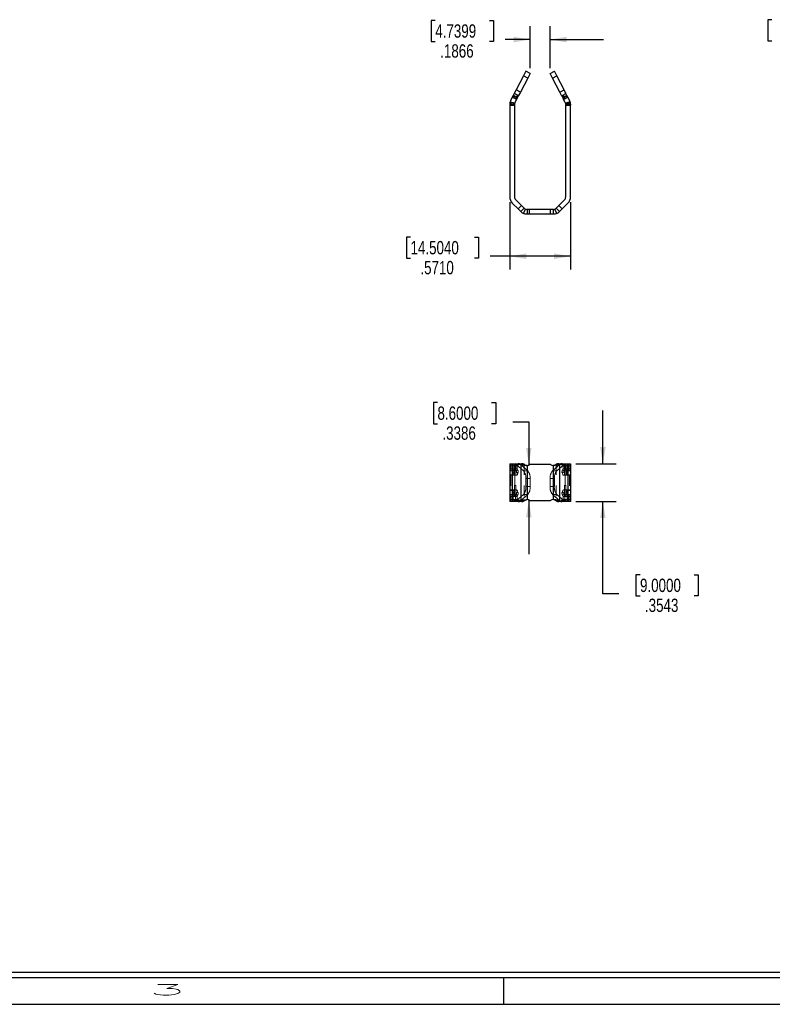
# Model space of a CAD drawing. Header units: inches. Extents: x -57.7 to -21.7, y -3.8 to 19.3.
# Tile 32 of 70: x -38.5 to -31.4, y -3.8 to 5.4. Entities that reach past the tile are written whole.
import ezdxf

# ---------------------------------------------------------------- set-up
doc = ezdxf.new("R2010")
doc.units = ezdxf.units.IN
doc.header["$LTSCALE"] = 0.5
doc.header["$MEASUREMENT"] = 0
doc.linetypes.add('HIDDEN', pattern=[0.225, 0.15, -0.075])
for name, color, linetype in [('APP-M-S', 30, 'Continuous'), ('SID-M-D', 42, 'Continuous'), ('SID-M-S', 105, 'Continuous')]:
    doc.layers.add(name, color=color, linetype=linetype)
doc.styles.add('R', font='ROMAND.SHX')
doc.styles.add('SLDTEXTSTYLE0', font='TXT', dxfattribs={"width": 0.75})

# ---------------------------------------------------------------- blocks, each defined once
blk = doc.blocks.new('*U88')
at = {"layer": 'SID-M-S'}
for p, q in [((-34, -0.25), (0, -0.25)), ((-34, -0.3), (0, -0.3)), ((-11, -0.3), (-11, -0.55)), ((-34, -0.55), (0, -0.55))]:
    blk.add_line(p, q, dxfattribs=at)
at = {"layer": 'SID-M-D', "style": 'R', "width": 4}
blk.add_text('3', height=0.1, dxfattribs=at).set_placement((-14.3275, -0.4643))

msp = doc.modelspace()

# ---------------------------------------------------------------- linework, layer by layer
at = {"layer": 'APP-M-S', "linetype": 'Continuous', "lineweight": 25}
for p, q in [((-33.73783, 4.8986), (-33.80683, 4.76604)), ((-33.71497, 4.9425), (-33.73783, 4.8986)), ((-33.69767, 4.87769), (-33.73783, 4.8986)), ((-33.67481, 4.9216), (-33.71497, 4.9425)), ((-33.67481, 4.9216), (-33.69767, 4.87769)), ((-33.4882, 4.9216), (-33.44804, 4.9425)), ((-33.46535, 4.87769), (-33.4882, 4.9216)), ((-33.46535, 4.87769), (-33.42519, 4.8986)), ((-33.42519, 4.8986), (-33.44804, 4.9425)), ((-33.35618, 4.76604), (-33.42519, 4.8986)), ((-33.69767, 4.87769), (-33.76667, 4.74514)), ((-33.39634, 4.74514), (-33.46535, 4.87769)), ((-33.83313, 4.71551), (-33.84222, 4.69805)), ((-33.82371, 4.73362), (-33.83313, 4.71551)), ((-33.80345, 4.70006), (-33.83313, 4.71551)), ((-33.80683, 4.76604), (-33.82371, 4.73362)), ((-33.79402, 4.71817), (-33.82371, 4.73362)), ((-33.76667, 4.74514), (-33.80683, 4.76604)), ((-33.79402, 4.71817), (-33.80345, 4.70006)), ((-33.78355, 4.71271), (-33.79402, 4.71817)), ((-33.78355, 4.71271), (-33.79297, 4.69461)), ((-33.76667, 4.74514), (-33.78355, 4.71271)), ((-33.39634, 4.74514), (-33.35618, 4.76604)), ((-33.37946, 4.71271), (-33.39634, 4.74514)), ((-33.37946, 4.71271), (-33.36899, 4.71817)), ((-33.37946, 4.71271), (-33.37004, 4.69461)), ((-33.36899, 4.71817), (-33.3393, 4.73362)), ((-33.36899, 4.71817), (-33.35956, 4.70006)), ((-33.35956, 4.70006), (-33.32988, 4.71551)), ((-33.3393, 4.73362), (-33.35618, 4.76604)), ((-33.32988, 4.71551), (-33.3393, 4.73362)), ((-33.32079, 4.69805), (-33.32988, 4.71551)), ((-33.86695, 4.63373), (-33.86702, 4.63373)), ((-33.86702, 4.63373), (-33.86702, 4.63245)), ((-33.86702, 4.63245), (-33.86702, 4.62457)), ((-33.86702, 4.62457), (-33.86702, 3.7641)), ((-33.85521, 4.62457), (-33.86702, 4.62457)), ((-33.86356, 4.65367), (-33.82013, 4.64086)), ((-33.84222, 4.69805), (-33.85745, 4.6688)), ((-33.85521, 4.64426), (-33.85521, 4.62457)), ((-33.8353, 4.64426), (-33.85521, 4.64426)), ((-33.8353, 4.62457), (-33.85521, 4.62457)), ((-33.81254, 4.6826), (-33.84222, 4.69805)), ((-33.8353, 4.64426), (-33.8353, 4.62457)), ((-33.82174, 4.62457), (-33.8353, 4.62457)), ((-33.82174, 4.63373), (-33.82231, 4.63373)), ((-33.82174, 4.62971), (-33.82174, 4.63373)), ((-33.82174, 4.62971), (-33.82174, 4.62457)), ((-33.82174, 4.62457), (-33.82174, 3.7641)), ((-33.80206, 4.67714), (-33.81729, 4.64789)), ((-33.80345, 4.70006), (-33.81254, 4.6826)), ((-33.80206, 4.67714), (-33.81254, 4.6826)), ((-33.79297, 4.69461), (-33.80345, 4.70006)), ((-33.79661, 4.68762), (-33.80206, 4.67714)), ((-33.79297, 4.69461), (-33.79661, 4.68762)), ((-33.35956, 4.70006), (-33.37004, 4.69461)), ((-33.37004, 4.69461), (-33.3664, 4.68762)), ((-33.36095, 4.67714), (-33.3664, 4.68762)), ((-33.36095, 4.67714), (-33.35047, 4.6826)), ((-33.34572, 4.64789), (-33.36095, 4.67714)), ((-33.35956, 4.70006), (-33.35047, 4.6826)), ((-33.35047, 4.6826), (-33.32079, 4.69805)), ((-33.29946, 4.65367), (-33.34288, 4.64086)), ((-33.34127, 4.63373), (-33.34071, 4.63373)), ((-33.34127, 4.63373), (-33.34127, 4.62971)), ((-33.34127, 4.62971), (-33.34127, 4.62457)), ((-33.34127, 4.62457), (-33.32772, 4.62457)), ((-33.34127, 3.7641), (-33.34127, 4.62457)), ((-33.32772, 4.64426), (-33.32772, 4.62457)), ((-33.32772, 4.64426), (-33.30781, 4.64426)), ((-33.32772, 4.62457), (-33.30781, 4.62457)), ((-33.30556, 4.6688), (-33.32079, 4.69805)), ((-33.30781, 4.64426), (-33.30781, 4.62457)), ((-33.29599, 4.62457), (-33.30781, 4.62457)), ((-33.29599, 4.63373), (-33.29606, 4.63373)), ((-33.29599, 4.63245), (-33.29599, 4.63373)), ((-33.29599, 4.63245), (-33.29599, 4.62457)), ((-33.29599, 3.7641), (-33.29599, 4.62457)), ((-33.84223, 3.70425), (-33.78838, 3.6504)), ((-33.81021, 3.73626), (-33.75637, 3.68242)), ((-33.40665, 3.68242), (-33.3528, 3.73626)), ((-33.37463, 3.6504), (-33.32079, 3.70425)), ((-33.78838, 3.6504), (-33.75637, 3.68242)), ((-33.76375, 3.62577), (-33.78838, 3.6504)), ((-33.76375, 3.62577), (-33.73174, 3.65779)), ((-33.75637, 3.68242), (-33.73174, 3.65779)), ((-33.73677, 3.60762), (-33.71919, 3.64935)), ((-33.7039, 3.64626), (-33.7039, 3.60098)), ((-33.67993, 3.64626), (-33.7039, 3.64626)), ((-33.67993, 3.60098), (-33.7039, 3.60098)), ((-33.67993, 3.60098), (-33.67993, 3.64626)), ((-33.48308, 3.64626), (-33.67993, 3.64626)), ((-33.48308, 3.60098), (-33.67993, 3.60098)), ((-33.48308, 3.60098), (-33.48308, 3.64626)), ((-33.45911, 3.64626), (-33.48308, 3.64626)), ((-33.45911, 3.60098), (-33.48308, 3.60098)), ((-33.45911, 3.64626), (-33.45911, 3.60098)), ((-33.42624, 3.60762), (-33.44382, 3.64935)), ((-33.43127, 3.65779), (-33.40665, 3.68242)), ((-33.39926, 3.62577), (-33.43127, 3.65779)), ((-33.40665, 3.68242), (-33.37463, 3.6504)), ((-33.37463, 3.6504), (-33.39926, 3.62577)), ((-33.86702, 1.26243), (-33.86702, 0.9081)), ((-33.86702, 1.26243), (-33.84223, 1.26243)), ((-33.84223, 1.26243), (-33.84223, 0.9081)), ((-33.84223, 1.26243), (-33.78838, 1.26243)), ((-33.78838, 1.26243), (-33.75637, 1.26243)), ((-33.76375, 1.25718), (-33.76375, 0.91335)), ((-33.76375, 1.25718), (-33.73174, 1.25718)), ((-33.73677, 1.24914), (-33.71919, 1.24914)), ((-33.7039, 1.24477), (-33.7039, 0.92576)), ((-33.48308, 1.25456), (-33.67993, 1.25456)), ((-33.45911, 1.24477), (-33.45911, 0.92576)), ((-33.42624, 1.24914), (-33.44382, 1.24914)), ((-33.39926, 1.25718), (-33.43127, 1.25718)), ((-33.40665, 1.26243), (-33.37463, 1.26243)), ((-33.39926, 1.25718), (-33.39926, 0.91335)), ((-33.37463, 1.26243), (-33.32079, 1.26243)), ((-33.32079, 1.26243), (-33.32079, 0.9081)), ((-33.32079, 1.26243), (-33.29599, 1.26243)), ((-33.29599, 1.26243), (-33.29599, 0.9081)), ((-33.84223, 0.9081), (-33.86702, 0.9081)), ((-33.78838, 0.9081), (-33.84223, 0.9081)), ((-33.75637, 0.9081), (-33.78838, 0.9081)), ((-33.73174, 0.91335), (-33.76375, 0.91335)), ((-33.73677, 0.92139), (-33.71919, 0.92139)), ((-33.67993, 0.91597), (-33.48308, 0.91597)), ((-33.42624, 0.92139), (-33.44382, 0.92139)), ((-33.43127, 0.91335), (-33.39926, 0.91335)), ((-33.37463, 0.9081), (-33.40665, 0.9081)), ((-33.32079, 0.9081), (-33.37463, 0.9081)), ((-33.29599, 0.9081), (-33.32079, 0.9081))]:
    msp.add_line(p, q, dxfattribs=at)
at = {"layer": 'APP-M-S', "linetype": 'HIDDEN', "lineweight": 18}
for p, q in [((-33.69767, 4.87769), (-33.73783, 4.8986)), ((-33.46535, 4.87769), (-33.42519, 4.8986)), ((-33.80768, 4.69194), (-33.83736, 4.70739)), ((-33.80768, 4.69194), (-33.83736, 4.70739)), ((-33.80345, 4.70006), (-33.83313, 4.71551)), ((-33.79161, 4.69722), (-33.83177, 4.71813)), ((-33.79402, 4.71817), (-33.82371, 4.73362)), ((-33.76667, 4.74514), (-33.80683, 4.76604)), ((-33.79402, 4.71817), (-33.80345, 4.70006)), ((-33.39634, 4.74514), (-33.35618, 4.76604)), ((-33.33124, 4.71813), (-33.3714, 4.69722)), ((-33.36899, 4.71817), (-33.3393, 4.73362)), ((-33.36899, 4.71817), (-33.35956, 4.70006)), ((-33.35956, 4.70006), (-33.32988, 4.71551)), ((-33.35533, 4.69194), (-33.32565, 4.70739)), ((-33.35533, 4.69194), (-33.32565, 4.70739)), ((-33.8667, 4.63416), (-33.86702, 4.62971)), ((-33.82174, 4.62971), (-33.86702, 4.62971)), ((-33.86702, 4.62824), (-33.86679, 4.62931)), ((-33.86702, 4.62162), (-33.82174, 4.62162)), ((-33.85521, 4.63373), (-33.86695, 4.63373)), ((-33.86679, 4.62931), (-33.86612, 4.63034)), ((-33.86612, 4.63034), (-33.86503, 4.63129)), ((-33.86503, 4.63129), (-33.86356, 4.63212)), ((-33.86356, 4.63212), (-33.86177, 4.6328)), ((-33.86177, 4.6328), (-33.85973, 4.63331)), ((-33.85973, 4.63331), (-33.85751, 4.63362)), ((-33.85751, 4.63362), (-33.85521, 4.63373)), ((-33.85521, 4.63373), (-33.85521, 4.64426)), ((-33.85521, 4.63373), (-33.85521, 4.64426)), ((-33.85521, 4.64426), (-33.85521, 4.62457)), ((-33.8353, 4.63373), (-33.85521, 4.63373)), ((-33.8353, 4.63373), (-33.85521, 4.63373)), ((-33.8353, 4.62457), (-33.85521, 4.62457)), ((-33.82231, 4.63373), (-33.8353, 4.63373)), ((-33.8353, 4.63373), (-33.8326, 4.63352)), ((-33.8326, 4.63352), (-33.83004, 4.63308)), ((-33.83004, 4.63308), (-33.8277, 4.63243)), ((-33.8277, 4.63243), (-33.82566, 4.63159)), ((-33.82566, 4.63159), (-33.82399, 4.63058)), ((-33.82399, 4.63058), (-33.82276, 4.62945)), ((-33.82276, 4.62945), (-33.822, 4.62823)), ((-33.822, 4.62823), (-33.82174, 4.62696)), ((-33.80345, 4.70006), (-33.81254, 4.6826)), ((-33.81254, 4.6826), (-33.80768, 4.69194)), ((-33.81254, 4.6826), (-33.80768, 4.69194)), ((-33.80206, 4.67714), (-33.81254, 4.6826)), ((-33.80768, 4.69194), (-33.80212, 4.70262)), ((-33.80768, 4.69194), (-33.80212, 4.70262)), ((-33.80559, 4.69097), (-33.80768, 4.69194)), ((-33.80768, 4.69194), (-33.80559, 4.69097)), ((-33.80348, 4.69022), (-33.80559, 4.69097)), ((-33.80559, 4.69097), (-33.80348, 4.69022)), ((-33.80143, 4.68973), (-33.80348, 4.69022)), ((-33.80348, 4.69022), (-33.80143, 4.68973)), ((-33.80345, 4.70006), (-33.79297, 4.69461)), ((-33.80212, 4.70262), (-33.79164, 4.69717)), ((-33.79953, 4.68951), (-33.80143, 4.68973)), ((-33.80143, 4.68973), (-33.79953, 4.68951)), ((-33.79784, 4.68957), (-33.79953, 4.68951)), ((-33.79953, 4.68951), (-33.79784, 4.68957)), ((-33.79643, 4.68991), (-33.79784, 4.68957)), ((-33.79784, 4.68957), (-33.79643, 4.68991)), ((-33.79536, 4.69051), (-33.79643, 4.68991)), ((-33.79643, 4.68991), (-33.79536, 4.69051)), ((-33.79467, 4.69136), (-33.79536, 4.69051)), ((-33.79536, 4.69051), (-33.79467, 4.69136)), ((-33.37137, 4.69717), (-33.3609, 4.70262)), ((-33.37004, 4.69461), (-33.35956, 4.70006)), ((-33.36765, 4.69051), (-33.36835, 4.69136)), ((-33.36835, 4.69136), (-33.36765, 4.69051)), ((-33.36658, 4.68991), (-33.36765, 4.69051)), ((-33.36765, 4.69051), (-33.36658, 4.68991)), ((-33.36517, 4.68957), (-33.36658, 4.68991)), ((-33.36658, 4.68991), (-33.36517, 4.68957)), ((-33.36348, 4.68951), (-33.36517, 4.68957)), ((-33.36517, 4.68957), (-33.36348, 4.68951)), ((-33.36158, 4.68973), (-33.36348, 4.68951)), ((-33.36348, 4.68951), (-33.36158, 4.68973)), ((-33.35954, 4.69022), (-33.36158, 4.68973)), ((-33.36158, 4.68973), (-33.35954, 4.69022)), ((-33.36095, 4.67714), (-33.35047, 4.6826)), ((-33.35533, 4.69194), (-33.3609, 4.70262)), ((-33.35533, 4.69194), (-33.3609, 4.70262)), ((-33.35956, 4.70006), (-33.35047, 4.6826)), ((-33.35743, 4.69097), (-33.35954, 4.69022)), ((-33.35954, 4.69022), (-33.35743, 4.69097)), ((-33.35533, 4.69194), (-33.35743, 4.69097)), ((-33.35743, 4.69097), (-33.35533, 4.69194)), ((-33.35047, 4.6826), (-33.35533, 4.69194)), ((-33.35047, 4.6826), (-33.35533, 4.69194)), ((-33.34127, 4.62971), (-33.29599, 4.62971)), ((-33.34127, 4.62696), (-33.34101, 4.62823)), ((-33.34127, 4.62162), (-33.29599, 4.62162)), ((-33.34101, 4.62823), (-33.34026, 4.62945)), ((-33.34071, 4.63373), (-33.32772, 4.63373)), ((-33.34026, 4.62945), (-33.33902, 4.63058)), ((-33.33902, 4.63058), (-33.33736, 4.63159)), ((-33.33736, 4.63159), (-33.33532, 4.63243)), ((-33.33532, 4.63243), (-33.33297, 4.63308)), ((-33.33297, 4.63308), (-33.33041, 4.63352)), ((-33.33041, 4.63352), (-33.32772, 4.63373)), ((-33.32772, 4.63373), (-33.30781, 4.63373)), ((-33.32772, 4.63373), (-33.30781, 4.63373)), ((-33.32772, 4.62457), (-33.30781, 4.62457)), ((-33.30781, 4.63373), (-33.30781, 4.64426)), ((-33.30781, 4.63373), (-33.30781, 4.64426)), ((-33.30781, 4.64426), (-33.30781, 4.62457)), ((-33.29606, 4.63373), (-33.30781, 4.63373)), ((-33.30781, 4.63373), (-33.3055, 4.63362)), ((-33.3055, 4.63362), (-33.30329, 4.63331)), ((-33.30329, 4.63331), (-33.30124, 4.6328)), ((-33.30124, 4.6328), (-33.29945, 4.63212)), ((-33.29945, 4.63212), (-33.29799, 4.63129)), ((-33.29799, 4.63129), (-33.29689, 4.63034)), ((-33.29689, 4.63034), (-33.29622, 4.62931)), ((-33.29599, 4.62971), (-33.2963, 4.63395)), ((-33.29622, 4.62931), (-33.29599, 4.62824)), ((-33.75637, 3.68242), (-33.78838, 3.6504)), ((-33.37463, 3.6504), (-33.40665, 3.68242)), ((-33.86702, 1.24275), (-33.85521, 1.24275)), ((-33.86702, 1.21427), (-33.85521, 1.21427)), ((-33.85521, 1.24275), (-33.85521, 1.26243)), ((-33.8353, 1.24275), (-33.85521, 1.24275)), ((-33.85521, 1.21427), (-33.85521, 1.24275)), ((-33.85521, 1.19684), (-33.85521, 1.21427)), ((-33.8353, 1.21427), (-33.85521, 1.21427)), ((-33.84205, 1.24659), (-33.84222, 1.24275)), ((-33.81254, 1.24275), (-33.84222, 1.24275)), ((-33.84222, 1.24275), (-33.84222, 1.21427)), ((-33.81254, 1.21427), (-33.84222, 1.21427)), ((-33.84153, 1.25028), (-33.84205, 1.24659)), ((-33.84069, 1.25368), (-33.84153, 1.25028)), ((-33.83956, 1.25667), (-33.84069, 1.25368)), ((-33.83818, 1.25911), (-33.83956, 1.25667)), ((-33.83661, 1.26093), (-33.83818, 1.25911)), ((-33.83491, 1.26205), (-33.83661, 1.26093)), ((-33.8353, 1.24275), (-33.8353, 1.26243)), ((-33.8353, 1.24275), (-33.82174, 1.24275)), ((-33.8353, 1.21427), (-33.8353, 1.24275)), ((-33.8353, 1.21427), (-33.82174, 1.21427)), ((-33.8353, 1.19684), (-33.8353, 1.21427)), ((-33.83313, 1.26243), (-33.83491, 1.26205)), ((-33.82174, 1.26243), (-33.82174, 0.9081)), ((-33.81237, 1.24659), (-33.81254, 1.24275)), ((-33.79661, 1.24275), (-33.81254, 1.24275)), ((-33.81254, 1.24275), (-33.81254, 1.21427)), ((-33.79661, 1.21427), (-33.81254, 1.21427)), ((-33.81185, 1.25028), (-33.81237, 1.24659)), ((-33.81101, 1.25368), (-33.81185, 1.25028)), ((-33.80988, 1.25667), (-33.81101, 1.25368)), ((-33.81021, 1.26243), (-33.81021, 0.9081)), ((-33.8085, 1.25911), (-33.80988, 1.25667)), ((-33.80693, 1.26093), (-33.8085, 1.25911)), ((-33.80522, 1.26205), (-33.80693, 1.26093)), ((-33.76667, 1.25539), (-33.80683, 1.25539)), ((-33.73783, 1.19562), (-33.80683, 1.25539)), ((-33.80345, 1.26243), (-33.80522, 1.26205)), ((-33.79654, 1.24428), (-33.79661, 1.24275)), ((-33.79661, 1.24275), (-33.79661, 1.21427)), ((-33.79633, 1.24576), (-33.79654, 1.24428)), ((-33.796, 1.24712), (-33.79633, 1.24576)), ((-33.79555, 1.24831), (-33.796, 1.24712)), ((-33.79499, 1.24929), (-33.79555, 1.24831)), ((-33.79437, 1.25002), (-33.79499, 1.24929)), ((-33.79368, 1.25047), (-33.79437, 1.25002)), ((-33.79297, 1.25062), (-33.79368, 1.25047)), ((-33.78355, 1.25062), (-33.79297, 1.25062)), ((-33.78355, 1.26243), (-33.78355, 1.25062)), ((-33.69767, 1.19562), (-33.76667, 1.25539)), ((-33.73174, 1.25718), (-33.73174, 0.91335)), ((-33.7039, 1.24477), (-33.7039, 0.92576)), ((-33.7039, 1.24477), (-33.7039, 1.24477)), ((-33.39634, 1.25539), (-33.46535, 1.19562)), ((-33.45911, 1.24477), (-33.45911, 0.92576)), ((-33.45911, 1.24477), (-33.45911, 1.24477)), ((-33.43127, 1.25718), (-33.43127, 0.91335)), ((-33.35618, 1.25539), (-33.42519, 1.19562)), ((-33.39634, 1.25539), (-33.35618, 1.25539)), ((-33.37946, 1.25062), (-33.37946, 1.26243)), ((-33.37946, 1.25062), (-33.37004, 1.25062)), ((-33.37004, 1.25062), (-33.36933, 1.25047)), ((-33.36933, 1.25047), (-33.36865, 1.25002)), ((-33.36865, 1.25002), (-33.36802, 1.24929)), ((-33.36802, 1.24929), (-33.36747, 1.24831)), ((-33.36747, 1.24831), (-33.36701, 1.24712)), ((-33.36701, 1.24712), (-33.36668, 1.24576)), ((-33.36668, 1.24576), (-33.36647, 1.24428)), ((-33.36647, 1.24428), (-33.3664, 1.24275)), ((-33.3664, 1.24275), (-33.3664, 1.21427)), ((-33.35047, 1.24275), (-33.3664, 1.24275)), ((-33.35047, 1.21427), (-33.3664, 1.21427)), ((-33.35956, 1.26243), (-33.35779, 1.26205)), ((-33.35779, 1.26205), (-33.35608, 1.26093)), ((-33.35608, 1.26093), (-33.35451, 1.25911)), ((-33.35451, 1.25911), (-33.35313, 1.25667)), ((-33.35313, 1.25667), (-33.352, 1.25368)), ((-33.3528, 1.26243), (-33.3528, 0.9081)), ((-33.352, 1.25368), (-33.35116, 1.25028)), ((-33.35116, 1.25028), (-33.35065, 1.24659)), ((-33.35065, 1.24659), (-33.35047, 1.24275)), ((-33.35047, 1.24275), (-33.35047, 1.21427)), ((-33.35047, 1.24275), (-33.32079, 1.24275)), ((-33.35047, 1.21427), (-33.32079, 1.21427)), ((-33.34127, 1.26243), (-33.34127, 0.9081)), ((-33.34127, 1.24275), (-33.32772, 1.24275)), ((-33.34127, 1.21427), (-33.32772, 1.21427)), ((-33.3281, 1.26205), (-33.32988, 1.26243)), ((-33.3264, 1.26093), (-33.3281, 1.26205)), ((-33.32772, 1.24275), (-33.32772, 1.26243)), ((-33.32772, 1.24275), (-33.30781, 1.24275)), ((-33.32772, 1.21427), (-33.32772, 1.24275)), ((-33.32772, 1.19684), (-33.32772, 1.21427)), ((-33.32772, 1.21427), (-33.30781, 1.21427)), ((-33.32483, 1.25911), (-33.3264, 1.26093)), ((-33.32345, 1.25667), (-33.32483, 1.25911)), ((-33.32232, 1.25368), (-33.32345, 1.25667)), ((-33.32148, 1.25028), (-33.32232, 1.25368)), ((-33.32096, 1.24659), (-33.32148, 1.25028)), ((-33.32079, 1.24275), (-33.32096, 1.24659)), ((-33.32079, 1.21427), (-33.32079, 1.24275)), ((-33.30781, 1.24275), (-33.30781, 1.26243)), ((-33.30781, 1.24275), (-33.29599, 1.24275)), ((-33.30781, 1.21427), (-33.30781, 1.24275)), ((-33.30781, 1.21427), (-33.29599, 1.21427)), ((-33.30781, 1.19684), (-33.30781, 1.21427)), ((-33.85521, 1.19684), (-33.86702, 1.19684)), ((-33.82174, 1.15946), (-33.86702, 1.15946)), ((-33.86356, 1.15416), (-33.82013, 1.15416)), ((-33.85745, 1.15416), (-33.85745, 1.01637)), ((-33.8353, 1.19684), (-33.85521, 1.19684)), ((-33.83948, 1.15496), (-33.84222, 1.15416)), ((-33.83693, 1.15729), (-33.83948, 1.15496)), ((-33.8353, 1.19684), (-33.83736, 1.19684)), ((-33.83736, 1.19684), (-33.8351, 1.19337)), ((-33.83474, 1.16099), (-33.83693, 1.15729)), ((-33.82174, 1.19684), (-33.8353, 1.19684)), ((-33.8351, 1.19337), (-33.83334, 1.18874)), ((-33.83309, 1.1658), (-33.83474, 1.16099)), ((-33.83334, 1.18874), (-33.83221, 1.18327)), ((-33.83208, 1.17138), (-33.83309, 1.1658)), ((-33.83221, 1.18327), (-33.83177, 1.17734)), ((-33.83177, 1.17734), (-33.83208, 1.17138)), ((-33.80768, 1.19684), (-33.82174, 1.19684)), ((-33.81729, 1.15416), (-33.82013, 1.15416)), ((-33.81729, 1.15416), (-33.81729, 1.01637)), ((-33.80206, 1.15416), (-33.81729, 1.15416)), ((-33.80212, 1.17847), (-33.79164, 1.17847)), ((-33.79993, 1.15464), (-33.80206, 1.15416)), ((-33.79789, 1.15605), (-33.79993, 1.15464)), ((-33.79602, 1.15833), (-33.79789, 1.15605)), ((-33.79441, 1.16139), (-33.79602, 1.15833)), ((-33.79311, 1.1651), (-33.79441, 1.16139)), ((-33.7922, 1.16931), (-33.79311, 1.1651)), ((-33.7917, 1.17382), (-33.7922, 1.16931)), ((-33.79164, 1.17847), (-33.7917, 1.17382)), ((-33.79164, 1.17847), (-33.7862, 1.17933)), ((-33.69767, 1.19562), (-33.73783, 1.19562)), ((-33.67481, 1.12251), (-33.71497, 1.12251)), ((-33.71497, 1.04802), (-33.71497, 1.12251)), ((-33.67481, 1.04802), (-33.67481, 1.12251)), ((-33.4882, 1.12251), (-33.4882, 1.04802)), ((-33.4882, 1.12251), (-33.44804, 1.12251)), ((-33.46535, 1.19562), (-33.42519, 1.19562)), ((-33.44804, 1.12251), (-33.44804, 1.04802)), ((-33.37681, 1.17933), (-33.37137, 1.17847)), ((-33.37137, 1.17847), (-33.3609, 1.17847)), ((-33.37131, 1.17382), (-33.37137, 1.17847)), ((-33.37081, 1.16931), (-33.37131, 1.17382)), ((-33.3699, 1.1651), (-33.37081, 1.16931)), ((-33.36861, 1.16139), (-33.3699, 1.1651)), ((-33.36699, 1.15833), (-33.36861, 1.16139)), ((-33.36513, 1.15605), (-33.36699, 1.15833)), ((-33.36308, 1.15464), (-33.36513, 1.15605)), ((-33.36095, 1.15416), (-33.36308, 1.15464)), ((-33.34572, 1.15416), (-33.36095, 1.15416)), ((-33.35533, 1.19684), (-33.34127, 1.19684)), ((-33.34572, 1.15416), (-33.34572, 1.01637)), ((-33.34288, 1.15416), (-33.34572, 1.15416)), ((-33.29946, 1.15416), (-33.34288, 1.15416)), ((-33.34127, 1.19684), (-33.32772, 1.19684)), ((-33.34127, 1.15946), (-33.29599, 1.15946)), ((-33.33124, 1.17734), (-33.33081, 1.18327)), ((-33.33094, 1.17138), (-33.33124, 1.17734)), ((-33.32992, 1.1658), (-33.33094, 1.17138)), ((-33.33081, 1.18327), (-33.32967, 1.18874)), ((-33.32827, 1.16099), (-33.32992, 1.1658)), ((-33.32967, 1.18874), (-33.32791, 1.19337)), ((-33.32609, 1.15729), (-33.32827, 1.16099)), ((-33.32791, 1.19337), (-33.32565, 1.19684)), ((-33.32772, 1.19684), (-33.30781, 1.19684)), ((-33.32772, 1.19684), (-33.32565, 1.19684)), ((-33.32353, 1.15496), (-33.32609, 1.15729)), ((-33.32079, 1.15416), (-33.32353, 1.15496)), ((-33.29599, 1.19684), (-33.30781, 1.19684)), ((-33.30556, 1.15416), (-33.30556, 1.01637)), ((-33.86356, 1.01637), (-33.82013, 1.01637)), ((-33.84222, 1.01637), (-33.83948, 1.01557)), ((-33.83948, 1.01557), (-33.83693, 1.01324)), ((-33.82013, 1.01637), (-33.81729, 1.01637)), ((-33.81729, 1.01637), (-33.80206, 1.01637)), ((-33.80206, 1.01637), (-33.79993, 1.01589)), ((-33.79993, 1.01589), (-33.79789, 1.01448)), ((-33.67481, 1.04802), (-33.71497, 1.04802)), ((-33.4882, 1.04802), (-33.44804, 1.04802)), ((-33.36513, 1.01448), (-33.36308, 1.01589)), ((-33.36308, 1.01589), (-33.36095, 1.01637)), ((-33.36095, 1.01637), (-33.34572, 1.01637)), ((-33.34572, 1.01637), (-33.34288, 1.01637)), ((-33.29946, 1.01637), (-33.34288, 1.01637)), ((-33.32609, 1.01324), (-33.32353, 1.01557)), ((-33.32353, 1.01557), (-33.32079, 1.01637)), ((-33.86702, 1.01107), (-33.82174, 1.01107)), ((-33.86702, 0.97369), (-33.85521, 0.97369)), ((-33.85521, 0.95626), (-33.86702, 0.95626)), ((-33.85521, 0.92779), (-33.86702, 0.92779)), ((-33.85521, 0.97369), (-33.85521, 0.95626)), ((-33.8353, 0.97369), (-33.85521, 0.97369)), ((-33.85521, 0.95626), (-33.85521, 0.92779)), ((-33.8353, 0.95626), (-33.85521, 0.95626)), ((-33.85521, 0.92779), (-33.85521, 0.9081)), ((-33.8353, 0.92779), (-33.85521, 0.92779)), ((-33.81254, 0.95626), (-33.84222, 0.95626)), ((-33.84222, 0.95626), (-33.84222, 0.92779)), ((-33.81254, 0.92779), (-33.84222, 0.92779)), ((-33.84222, 0.92779), (-33.84205, 0.92395)), ((-33.84205, 0.92395), (-33.84153, 0.92025)), ((-33.8351, 0.97716), (-33.83736, 0.97369)), ((-33.8353, 0.97369), (-33.83736, 0.97369)), ((-33.83693, 1.01324), (-33.83474, 1.00955)), ((-33.8353, 0.97369), (-33.8353, 0.95626)), ((-33.82174, 0.97369), (-33.8353, 0.97369)), ((-33.82174, 0.95626), (-33.8353, 0.95626)), ((-33.8353, 0.95626), (-33.8353, 0.92779)), ((-33.82174, 0.92779), (-33.8353, 0.92779)), ((-33.8353, 0.92779), (-33.8353, 0.9081)), ((-33.83334, 0.98179), (-33.8351, 0.97716)), ((-33.83474, 1.00955), (-33.83309, 1.00474)), ((-33.83221, 0.98726), (-33.83334, 0.98179)), ((-33.83309, 1.00474), (-33.83208, 0.99915)), ((-33.83177, 0.99319), (-33.83221, 0.98726)), ((-33.83208, 0.99915), (-33.83177, 0.99319)), ((-33.80768, 0.97369), (-33.82174, 0.97369)), ((-33.81254, 0.92779), (-33.81254, 0.95626)), ((-33.81254, 0.95626), (-33.79661, 0.95626)), ((-33.81254, 0.92779), (-33.79661, 0.92779)), ((-33.81237, 0.92395), (-33.81254, 0.92779)), ((-33.81185, 0.92025), (-33.81237, 0.92395)), ((-33.80683, 0.91514), (-33.73783, 0.97492)), ((-33.79164, 0.99207), (-33.80212, 0.99207)), ((-33.79789, 1.01448), (-33.79602, 1.0122)), ((-33.79661, 0.92779), (-33.79661, 0.95626)), ((-33.79654, 0.92625), (-33.79661, 0.92779)), ((-33.79633, 0.92477), (-33.79654, 0.92625)), ((-33.796, 0.92341), (-33.79633, 0.92477)), ((-33.79602, 1.0122), (-33.79441, 1.00914)), ((-33.79555, 0.92222), (-33.796, 0.92341)), ((-33.79441, 1.00914), (-33.79311, 1.00543)), ((-33.79311, 1.00543), (-33.7922, 1.00123)), ((-33.7922, 1.00123), (-33.7917, 0.99671)), ((-33.7917, 0.99671), (-33.79164, 0.99207)), ((-33.7862, 0.9912), (-33.79164, 0.99207)), ((-33.76667, 0.91514), (-33.69767, 0.97492)), ((-33.69767, 0.97492), (-33.73783, 0.97492)), ((-33.7039, 0.92576), (-33.7039, 0.92576)), ((-33.46535, 0.97492), (-33.39634, 0.91514)), ((-33.46535, 0.97492), (-33.42519, 0.97492)), ((-33.45911, 0.92576), (-33.45911, 0.92576)), ((-33.42519, 0.97492), (-33.35618, 0.91514)), ((-33.37137, 0.99207), (-33.37681, 0.9912)), ((-33.37137, 0.99207), (-33.37131, 0.99671)), ((-33.3609, 0.99207), (-33.37137, 0.99207)), ((-33.37131, 0.99671), (-33.37081, 1.00123)), ((-33.37081, 1.00123), (-33.3699, 1.00543)), ((-33.3699, 1.00543), (-33.36861, 1.00914)), ((-33.36861, 1.00914), (-33.36699, 1.0122)), ((-33.36747, 0.92222), (-33.36701, 0.92341)), ((-33.36701, 0.92341), (-33.36668, 0.92477)), ((-33.36699, 1.0122), (-33.36513, 1.01448)), ((-33.36668, 0.92477), (-33.36647, 0.92625)), ((-33.36647, 0.92625), (-33.3664, 0.92779)), ((-33.3664, 0.92779), (-33.3664, 0.95626)), ((-33.3664, 0.95626), (-33.35047, 0.95626)), ((-33.3664, 0.92779), (-33.35047, 0.92779)), ((-33.35533, 0.97369), (-33.34127, 0.97369)), ((-33.35116, 0.92025), (-33.35065, 0.92395)), ((-33.35065, 0.92395), (-33.35047, 0.92779)), ((-33.35047, 0.92779), (-33.35047, 0.95626)), ((-33.35047, 0.95626), (-33.32079, 0.95626)), ((-33.35047, 0.92779), (-33.32079, 0.92779)), ((-33.29599, 1.01107), (-33.34127, 1.01107)), ((-33.34127, 0.97369), (-33.32772, 0.97369)), ((-33.32772, 0.95626), (-33.34127, 0.95626)), ((-33.32772, 0.92779), (-33.34127, 0.92779)), ((-33.33124, 0.99319), (-33.33094, 0.99915)), ((-33.33081, 0.98726), (-33.33124, 0.99319)), ((-33.33094, 0.99915), (-33.32992, 1.00474)), ((-33.32967, 0.98179), (-33.33081, 0.98726)), ((-33.32992, 1.00474), (-33.32827, 1.00955)), ((-33.32791, 0.97716), (-33.32967, 0.98179)), ((-33.32827, 1.00955), (-33.32609, 1.01324)), ((-33.32565, 0.97369), (-33.32791, 0.97716)), ((-33.32772, 0.97369), (-33.32772, 0.95626)), ((-33.32772, 0.97369), (-33.30781, 0.97369)), ((-33.32772, 0.97369), (-33.32565, 0.97369)), ((-33.32772, 0.95626), (-33.32772, 0.92779)), ((-33.32772, 0.95626), (-33.30781, 0.95626)), ((-33.32772, 0.92779), (-33.30781, 0.92779)), ((-33.32772, 0.92779), (-33.32772, 0.9081)), ((-33.32148, 0.92025), (-33.32096, 0.92395)), ((-33.32096, 0.92395), (-33.32079, 0.92779)), ((-33.32079, 0.92779), (-33.32079, 0.95626)), ((-33.30781, 0.97369), (-33.29599, 0.97369)), ((-33.30781, 0.97369), (-33.30781, 0.95626)), ((-33.29599, 0.95626), (-33.30781, 0.95626)), ((-33.30781, 0.95626), (-33.30781, 0.92779)), ((-33.29599, 0.92779), (-33.30781, 0.92779)), ((-33.30781, 0.92779), (-33.30781, 0.9081)), ((-33.84153, 0.92025), (-33.84069, 0.91685)), ((-33.84069, 0.91685), (-33.83956, 0.91387)), ((-33.83956, 0.91387), (-33.83818, 0.91142)), ((-33.83818, 0.91142), (-33.83661, 0.9096)), ((-33.83661, 0.9096), (-33.83491, 0.90848)), ((-33.83491, 0.90848), (-33.83313, 0.9081)), ((-33.81101, 0.91685), (-33.81185, 0.92025)), ((-33.80988, 0.91387), (-33.81101, 0.91685)), ((-33.8085, 0.91142), (-33.80988, 0.91387)), ((-33.80693, 0.9096), (-33.8085, 0.91142)), ((-33.80522, 0.90848), (-33.80693, 0.9096)), ((-33.76667, 0.91514), (-33.80683, 0.91514)), ((-33.80345, 0.9081), (-33.80522, 0.90848)), ((-33.79499, 0.92124), (-33.79555, 0.92222)), ((-33.79437, 0.92051), (-33.79499, 0.92124)), ((-33.79368, 0.92006), (-33.79437, 0.92051)), ((-33.79297, 0.91991), (-33.79368, 0.92006)), ((-33.78355, 0.91991), (-33.79297, 0.91991)), ((-33.78355, 0.91991), (-33.78355, 0.9081)), ((-33.39634, 0.91514), (-33.35618, 0.91514)), ((-33.37946, 0.91991), (-33.37004, 0.91991)), ((-33.37946, 0.9081), (-33.37946, 0.91991)), ((-33.37004, 0.91991), (-33.36933, 0.92006)), ((-33.36933, 0.92006), (-33.36865, 0.92051)), ((-33.36865, 0.92051), (-33.36802, 0.92124)), ((-33.36802, 0.92124), (-33.36747, 0.92222)), ((-33.35956, 0.9081), (-33.35779, 0.90848)), ((-33.35779, 0.90848), (-33.35608, 0.9096)), ((-33.35608, 0.9096), (-33.35451, 0.91142)), ((-33.35451, 0.91142), (-33.35313, 0.91387)), ((-33.35313, 0.91387), (-33.352, 0.91685)), ((-33.352, 0.91685), (-33.35116, 0.92025)), ((-33.32988, 0.9081), (-33.3281, 0.90848)), ((-33.3281, 0.90848), (-33.3264, 0.9096)), ((-33.3264, 0.9096), (-33.32483, 0.91142)), ((-33.32483, 0.91142), (-33.32345, 0.91387)), ((-33.32345, 0.91387), (-33.32232, 0.91685)), ((-33.32232, 0.91685), (-33.32148, 0.92025))]:
    msp.add_line(p, q, dxfattribs=at)
for centre, radius, start, end in [((-33.79666, 4.71308), 0.0118, 242.422488, 332.422278), ((-33.36636, 4.71308), 0.0118, 207.577722, 297.577512), ((-33.85521, 1.25062), 0.01181, 90, 180), ((-33.85585, 1.20802), 0.0112, 183.695424, 273.270881), ((-33.81434, 1.21266), 0.02793, 176.694816, 214.48305), ((-33.83633, 1.24788), 0.01458, 360, 85.944376), ((-33.8354, 1.21053), 0.01369, 270.456623, 356.620128), ((-33.8246, 1.23654), 0.02591, 46.694578, 88.026124), ((-33.78465, 1.21266), 0.02793, 176.694816, 214.48305), ((-33.80826, 1.21089), 0.01406, 272.354538, 345.2074), ((-33.80416, 1.25125), 0.0112, 356.778794, 86.367952), ((-33.78546, 1.21362), 0.01117, 176.694816, 214.48305), ((-33.8331, 1.1804), 0.04692, 358.70028, 34.984379), ((-33.79473, 1.25125), 0.0112, 356.778794, 86.367952), ((-33.78444, 1.23654), 0.02591, 46.694578, 88.026124), ((-33.37857, 1.23654), 0.02591, 91.973876, 133.305422), ((-33.36828, 1.25125), 0.0112, 93.632048, 183.221206), ((-33.32991, 1.1804), 0.04692, 145.015621, 181.29972), ((-33.35885, 1.25125), 0.0112, 93.632048, 183.221206), ((-33.37756, 1.21362), 0.01117, 325.51695, 3.305184), ((-33.35476, 1.21089), 0.01406, 194.7926, 267.645462), ((-33.33841, 1.23654), 0.02591, 91.973876, 133.305422), ((-33.37836, 1.21266), 0.02793, 325.51695, 3.305184), ((-33.32669, 1.24788), 0.01458, 94.055624, 180), ((-33.32761, 1.21053), 0.01369, 183.379872, 269.543377), ((-33.34868, 1.21266), 0.02793, 325.51695, 3.305184), ((-33.30781, 1.25062), 0.01181, 360, 90), ((-33.30717, 1.20802), 0.0112, 266.729119, 356.304576), ((-33.83294, 1.17916), 0.03083, 358.70028, 34.984379), ((-33.80115, 1.3071), 0.12864, 269.570652, 276.674602), ((-33.81735, 1.13063), 0.10271, 355.465605, 39.25487), ((-33.77719, 1.13063), 0.10271, 355.465605, 39.25487), ((-33.38582, 1.13063), 0.10271, 140.74513, 184.534395), ((-33.34566, 1.13063), 0.10271, 140.74513, 184.534395), ((-33.36186, 1.3071), 0.12864, 263.325398, 270.429348), ((-33.33007, 1.17916), 0.03083, 145.015621, 181.29972), ((-33.81735, 1.0399), 0.10271, 320.74513, 4.534395), ((-33.77719, 1.0399), 0.10271, 320.74513, 4.534395), ((-33.38582, 1.0399), 0.10271, 175.465605, 219.25487), ((-33.34566, 1.0399), 0.10271, 175.465605, 219.25487), ((-33.85585, 0.96251), 0.0112, 86.729119, 176.304576), ((-33.81434, 0.95787), 0.02793, 145.51695, 183.305184), ((-33.8354, 0.96), 0.01369, 3.379872, 89.543377), ((-33.78465, 0.95787), 0.02793, 145.51695, 183.305184), ((-33.83294, 0.99137), 0.03083, 325.015621, 1.29972), ((-33.80826, 0.95965), 0.01406, 14.7926, 87.645462), ((-33.80115, 0.86343), 0.12864, 83.325398, 90.429348), ((-33.78546, 0.95691), 0.01117, 145.51695, 183.305184), ((-33.8331, 0.99013), 0.04692, 325.015621, 1.29972), ((-33.32991, 0.99013), 0.04692, 178.70028, 214.984379), ((-33.36186, 0.86343), 0.12864, 89.570652, 96.674602), ((-33.35476, 0.95965), 0.01406, 92.354538, 165.2074), ((-33.37756, 0.95691), 0.01117, 356.694816, 34.48305), ((-33.33007, 0.99137), 0.03083, 178.70028, 214.984379), ((-33.37836, 0.95787), 0.02793, 356.694816, 34.48305), ((-33.32761, 0.96), 0.01369, 90.456623, 176.620128), ((-33.34868, 0.95787), 0.02793, 356.694816, 34.48305), ((-33.30717, 0.96251), 0.0112, 3.695424, 93.270881), ((-33.85521, 0.91991), 0.01181, 180, 270), ((-33.83633, 0.92265), 0.01458, 274.055624, 0), ((-33.8246, 0.934), 0.02591, 271.973876, 313.305422), ((-33.80416, 0.91928), 0.0112, 273.632048, 3.221206), ((-33.79473, 0.91928), 0.0112, 273.632048, 3.221206), ((-33.78444, 0.934), 0.02591, 271.973876, 313.305422), ((-33.37857, 0.934), 0.02591, 226.694578, 268.026124), ((-33.36828, 0.91928), 0.0112, 176.778794, 266.367952), ((-33.35885, 0.91928), 0.0112, 176.778794, 266.367952), ((-33.33841, 0.934), 0.02591, 226.694578, 268.026124), ((-33.32669, 0.92265), 0.01458, 180, 265.944376), ((-33.30781, 0.91991), 0.01181, 270, 0)]:
    msp.add_arc(centre, radius, start, end, dxfattribs=at)
at = {"layer": 'APP-M-S', "linetype": 'Continuous', "lineweight": 25}
for centre, radius, start, end in [((-33.85521, 4.63245), 0.01181, 90, 180), ((-33.78237, 4.62971), 0.08465, 152.5, 163.555453), ((-33.83633, 4.62971), 0.01458, 0, 85.944376), ((-33.78237, 4.62971), 0.03937, 152.5, 163.555453), ((-33.80709, 4.69307), 0.01181, 242.5, 332.5), ((-33.35593, 4.69307), 0.01181, 207.5, 297.5), ((-33.38064, 4.62971), 0.03937, 16.444547, 27.5), ((-33.32669, 4.62971), 0.01458, 94.055624, 180), ((-33.30781, 4.63245), 0.01181, 0, 90), ((-33.38064, 4.62971), 0.08465, 16.444547, 27.5), ((-33.78237, 3.7641), 0.08465, 180, 225), ((-33.78237, 3.7641), 0.03937, 180, 225), ((-33.38064, 3.7641), 0.03937, 315, 0), ((-33.38064, 3.7641), 0.08465, 315, 0), ((-33.7886, 1.20104), 0.06139, 66.126684, 89.796192), ((-33.75659, 1.20104), 0.06139, 66.126684, 89.796192), ((-33.70597, 1.28408), 0.03937, 273.017328, 311.409622), ((-33.45704, 1.28408), 0.03937, 228.590378, 266.982672), ((-33.40643, 1.20104), 0.06139, 90.203808, 113.873316), ((-33.37441, 1.20104), 0.06139, 90.203808, 113.873316), ((-33.70597, 0.88645), 0.03937, 48.590378, 86.982672), ((-33.45704, 0.88645), 0.03937, 93.017328, 131.409622), ((-33.7886, 0.96949), 0.06139, 270.203808, 293.873316), ((-33.75659, 0.96949), 0.06139, 270.203808, 293.873316), ((-33.40643, 0.96949), 0.06139, 246.126684, 269.796192), ((-33.37441, 0.96949), 0.06139, 246.126684, 269.796192)]:
    msp.add_arc(centre, radius, start, end, dxfattribs=at)
for points, knots in [([(-33.86356, 4.65367), (-33.8646, 4.64975), (-33.86629, 4.64334), (-33.86658, 4.63672), (-33.8667, 4.63416)], [0, 0, 0, 0, 0.6127062, 1, 1, 1, 1]), ([(-33.2963, 4.63395), (-33.29641, 4.63658), (-33.29671, 4.64327), (-33.29842, 4.64975), (-33.29946, 4.65367)], [0, 0, 0, 0, 0.3939343, 1, 1, 1, 1])]:
    msp.add_open_spline(points, degree=3, knots=knots, dxfattribs=at)
for points in [[(-33.82013, 4.64086), (-33.8212, 4.63724), (-33.82174, 4.63348), (-33.82174, 4.62971)], [(-33.34127, 4.62971), (-33.34127, 4.63348), (-33.34181, 4.63724), (-33.34288, 4.64086)], [(-33.76375, 3.62577), (-33.75603, 3.61805), (-33.74684, 3.61187), (-33.73677, 3.60762)], [(-33.7039, 3.60098), (-33.71515, 3.60098), (-33.7264, 3.60325), (-33.73677, 3.60762)], [(-33.73174, 3.65779), (-33.72815, 3.6542), (-33.72387, 3.65132), (-33.71919, 3.64935)], [(-33.71919, 3.64935), (-33.71436, 3.64731), (-33.70913, 3.64626), (-33.7039, 3.64626)], [(-33.45911, 3.64626), (-33.45388, 3.64626), (-33.44865, 3.64731), (-33.44382, 3.64935)], [(-33.42624, 3.60762), (-33.43661, 3.60325), (-33.44786, 3.60098), (-33.45911, 3.60098)], [(-33.44382, 3.64935), (-33.43914, 3.65132), (-33.43487, 3.6542), (-33.43127, 3.65779)], [(-33.42624, 3.60762), (-33.41617, 3.61187), (-33.40699, 3.61805), (-33.39926, 3.62577)], [(-33.76375, 1.25718), (-33.75603, 1.2545), (-33.74684, 1.25183), (-33.73677, 1.24914)], [(-33.7039, 1.24477), (-33.71515, 1.24623), (-33.7264, 1.24769), (-33.73677, 1.24914)], [(-33.73174, 1.25718), (-33.72815, 1.2545), (-33.72387, 1.25183), (-33.71919, 1.24914)], [(-33.71919, 1.24914), (-33.71436, 1.24769), (-33.70913, 1.24623), (-33.7039, 1.24477)], [(-33.42624, 1.24914), (-33.43661, 1.24769), (-33.44786, 1.24623), (-33.45911, 1.24477)], [(-33.45911, 1.24477), (-33.45388, 1.24623), (-33.44865, 1.24769), (-33.44382, 1.24914)], [(-33.44382, 1.24914), (-33.43914, 1.25183), (-33.43487, 1.2545), (-33.43127, 1.25718)], [(-33.42624, 1.24914), (-33.41617, 1.25183), (-33.40699, 1.2545), (-33.39926, 1.25718)], [(-33.73677, 0.92139), (-33.7264, 0.92285), (-33.71515, 0.9243), (-33.7039, 0.92576)], [(-33.7039, 0.92576), (-33.70913, 0.9243), (-33.71436, 0.92285), (-33.71919, 0.92139)], [(-33.42624, 0.92139), (-33.43663, 0.92285), (-33.44784, 0.9243), (-33.45911, 0.92576)], [(-33.44382, 0.92139), (-33.44865, 0.92285), (-33.45388, 0.9243), (-33.45911, 0.92576)], [(-33.73677, 0.92139), (-33.74684, 0.9187), (-33.75603, 0.91604), (-33.76375, 0.91335)], [(-33.71919, 0.92139), (-33.72387, 0.91871), (-33.72815, 0.91604), (-33.73174, 0.91335)], [(-33.43127, 0.91335), (-33.43487, 0.91604), (-33.43914, 0.91871), (-33.44382, 0.92139)], [(-33.39926, 0.91335), (-33.40699, 0.91604), (-33.41617, 0.9187), (-33.42624, 0.92139)]]:
    msp.add_open_spline(points, degree=3, dxfattribs=at)
at = {"layer": 'APP-M-S', "linetype": 'HIDDEN', "lineweight": 18}
for points in [[(-33.86702, 1.15946), (-33.86702, 1.15769), (-33.86585, 1.15593), (-33.86356, 1.15416)], [(-33.82013, 1.15416), (-33.8212, 1.15593), (-33.82174, 1.15769), (-33.82174, 1.15946)], [(-33.34127, 1.15946), (-33.34127, 1.15769), (-33.34181, 1.15593), (-33.34288, 1.15416)], [(-33.29946, 1.15416), (-33.29716, 1.15593), (-33.29599, 1.15769), (-33.29599, 1.15946)], [(-33.86356, 1.01637), (-33.86585, 1.0146), (-33.86702, 1.01284), (-33.86702, 1.01107)], [(-33.82174, 1.01107), (-33.82174, 1.01284), (-33.8212, 1.0146), (-33.82013, 1.01637)], [(-33.34288, 1.01637), (-33.34181, 1.0146), (-33.34127, 1.01284), (-33.34127, 1.01107)], [(-33.29599, 1.01107), (-33.29599, 1.01284), (-33.29716, 1.0146), (-33.29946, 1.01637)]]:
    msp.add_open_spline(points, degree=3, dxfattribs=at)
at = {"layer": 'SID-M-D'}
for p, q in [((-34.56502, 5.41838), (-34.60311, 5.41838)), ((-34.60311, 5.41838), (-34.60311, 5.21994)), ((-34.05704, 5.41838), (-34.01895, 5.41838)), ((-34.01895, 5.41838), (-34.01895, 5.21994)), ((-33.67481, 4.9716), (-33.67481, 5.36334)), ((-33.4882, 4.9716), (-33.4882, 5.36334)), ((-31.40687, 5.42465), (-31.44495, 5.42465)), ((-31.44495, 5.42465), (-31.44495, 5.22621)), ((-34.60311, 5.21994), (-34.56502, 5.21994)), ((-34.01895, 5.21994), (-34.05704, 5.21994)), ((-33.67481, 5.23834), (-33.90932, 5.23834)), ((-33.4882, 5.23834), (-32.9882, 5.23834)), ((-31.44495, 5.22621), (-31.40687, 5.22621)), ((-33.86702, 3.7141), (-33.86702, 3.08228)), ((-33.29599, 3.7141), (-33.29599, 3.08228)), ((-34.79711, 3.38732), (-34.8352, 3.38732)), ((-34.8352, 3.38732), (-34.8352, 3.18888)), ((-34.19677, 3.38732), (-34.15868, 3.38732)), ((-34.15868, 3.38732), (-34.15868, 3.18888)), ((-34.8352, 3.18888), (-34.79711, 3.18888)), ((-34.15868, 3.18888), (-34.19677, 3.18888)), ((-33.86702, 3.20728), (-34.04905, 3.20728)), ((-33.29599, 3.20728), (-33.86702, 3.20728)), ((-34.54424, 1.83617), (-34.58233, 1.83617)), ((-34.58233, 1.83617), (-34.58233, 1.63773)), ((-34.03626, 1.83617), (-33.99817, 1.83617)), ((-33.99817, 1.83617), (-33.99817, 1.63773)), ((-32.99301, 1.26243), (-32.99301, 1.76243)), ((-34.58233, 1.63773), (-34.54424, 1.63773)), ((-33.99817, 1.63773), (-34.03626, 1.63773)), ((-33.83783, 1.65613), (-33.68783, 1.65613)), ((-33.68783, 1.65613), (-33.68783, 1.25456)), ((-33.72993, 1.25456), (-33.81283, 1.25456)), ((-33.24599, 1.26243), (-32.86801, 1.26243)), ((-33.72993, 0.91597), (-33.81283, 0.91597)), ((-33.68783, 0.91597), (-33.68783, 0.41597)), ((-33.24599, 0.9081), (-32.86801, 0.9081)), ((-32.99301, 0.04196), (-32.99301, 0.9081)), ((-32.64458, 0.22199), (-32.68267, 0.22199)), ((-32.68267, 0.22199), (-32.68267, 0.02356)), ((-32.1366, 0.22199), (-32.09851, 0.22199)), ((-32.09851, 0.22199), (-32.09851, 0.02356)), ((-32.84301, 0.04196), (-32.99301, 0.04196)), ((-32.68267, 0.02356), (-32.64458, 0.02356)), ((-32.09851, 0.02356), (-32.1366, 0.02356))]:
    msp.add_line(p, q, dxfattribs=at)
for points in [[(-33.67481, 5.23834), (-33.83081, 5.26434), (-33.83081, 5.21234)], [(-33.4882, 5.23834), (-33.3322, 5.21234), (-33.3322, 5.26434)], [(-33.86702, 3.20728), (-33.71102, 3.18128), (-33.71102, 3.23328)], [(-33.29599, 3.20728), (-33.45199, 3.23328), (-33.45199, 3.18128)], [(-33.68783, 1.25456), (-33.66183, 1.41056), (-33.71383, 1.41056)], [(-32.99301, 1.26243), (-32.96701, 1.41843), (-33.01901, 1.41843)], [(-33.68783, 0.91597), (-33.71383, 0.75997), (-33.66183, 0.75997)], [(-32.99301, 0.9081), (-33.01901, 0.7521), (-32.96701, 0.7521)]]:
    msp.add_solid(points, dxfattribs=at)

# ---------------------------------------------------------------- block references
msp.add_blockref('*U88', (-22.92592, -3.25526), dxfattribs=at)

# ---------------------------------------------------------------- texts
at = {"layer": 'SID-M-D', "style": 'SLDTEXTSTYLE0', "width": 0.75}
for s, p in [('4.7399', (-34.56502, 5.25607)), ('.1866', (-34.51884, 5.06905)), ('14.5040', (-34.79711, 3.22501)), ('.5710', (-34.70475, 3.03799)), ('8.6000', (-34.54424, 1.67386)), ('.3386', (-34.49806, 1.48684)), ('9.0000', (-32.64458, 0.05969)), ('.3543', (-32.5984, -0.12733))]:
    msp.add_text(s, height=0.125, dxfattribs=at).set_placement(p)

doc.saveas('drawing.dxf')
